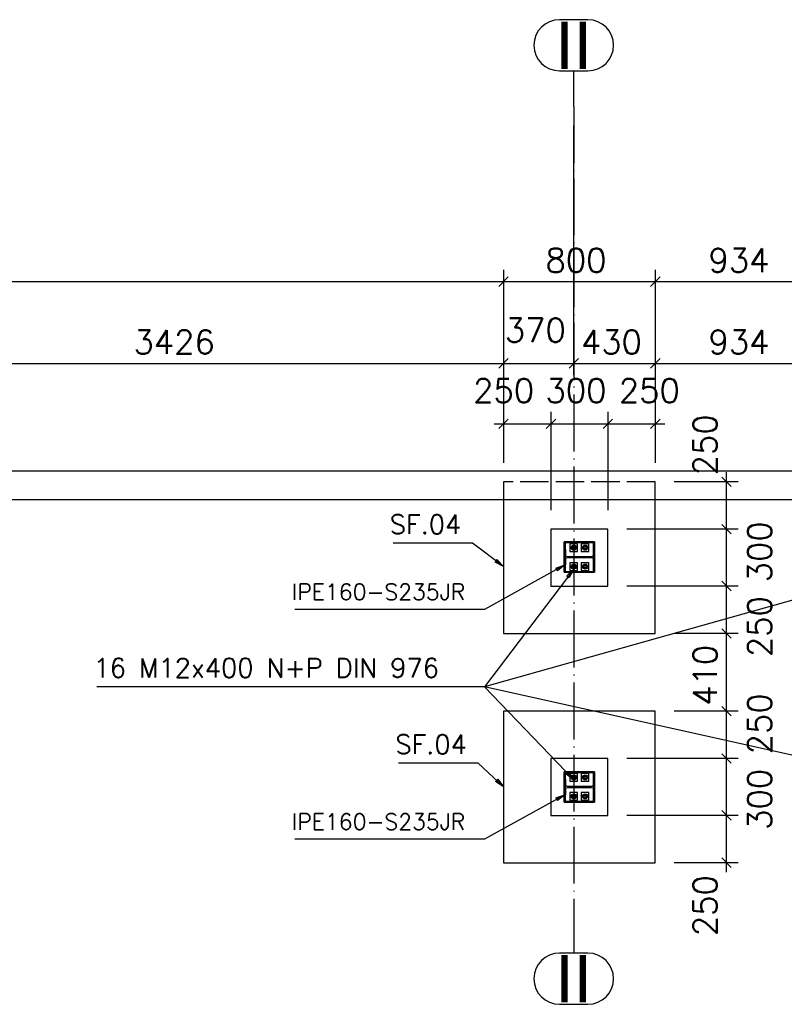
# Paper-space layout '450x700' of a CAD drawing. Header units: millimetres. Extents: x 0 to 420, y 0 to 695.
# Tile 84 of 86: x 285 to 365, y 455 to 559. Entities that reach past the tile are written whole.
import ezdxf

# ---------------------------------------------------------------- set-up
doc = ezdxf.new("R2010")
doc.units = ezdxf.units.MM
doc.linetypes.add('ACAD_ISO02W100', pattern=[15, 12, -3])
doc.linetypes.add('ACAD_ISO04W100', pattern=[30, 24, -3, 0, -3])
doc.layers.get('0').update_dxf_attribs({"linetype": 'CONTINUOUS'})
doc.layers.add('AS_DIM_ON', color=7, linetype='CONTINUOUS')
doc.layers.add('AS_Siatki', color=72, linetype='CONTINUOUS')
doc.styles.add('Arial', font='arial.ttf')
doc.styles.add('ROMANS', font='romans')
doc.styles.add('Simplex.shx', font='simplex.shx', dxfattribs={"height": 2})

psp = doc.layouts.new('450x700')

# ---------------------------------------------------------------- linework, layer by layer
at = {"color": 20, "linetype": 'Continuous', "ltscale": 0.25}
for p, q in [((344.51, 558.85), (341.51, 558.85)), ((341.51, 553.45), (344.51, 553.45)), ((344.51, 460.36), (341.51, 460.36)), ((341.51, 454.96), (344.51, 454.96))]:
    psp.add_line(p, q, dxfattribs=at)
at = {"color": 20, "linetype": 'ACAD_ISO04W100', "ltscale": 0.25}
for p, q in [((343.01, 549.7), (343.01, 553.45)), ((343.01, 549.7), (343.01, 464.11)), ((343.01, 549.7), (343.01, 549.7)), ((343.01, 464.11), (343.01, 464.11)), ((343.01, 464.11), (343.01, 460.36))]:
    psp.add_line(p, q, dxfattribs=at)
at = {"linetype": 'Continuous', "ltscale": 0.25}
for p, q in [((379.89, 511.21), (26.09, 511.21)), ((26.09, 508.21), (379.89, 508.21)), ((335.61, 508.21), (335.61, 494.09)), ((351.61, 494.09), (351.61, 508.21)), ((346.61, 505.09), (340.61, 505.09)), ((340.61, 505.09), (340.61, 499.09)), ((346.61, 499.09), (346.61, 505.09)), ((345.21, 503.74), (342.01, 503.74)), ((342.01, 502.96), (342.01, 503.74)), ((342.16, 502.96), (342.01, 502.96)), ((342.01, 501.32), (342.01, 502.96)), ((345.11, 503.64), (342.11, 503.64)), ((342.11, 503.64), (342.11, 502.96)), ((342.16, 502.37), (342.16, 502.96)), ((342.9, 503.32), (342.8, 503.14)), ((342.8, 503.14), (342.9, 502.96)), ((343.11, 503.32), (342.9, 503.32)), ((342.9, 502.96), (343.11, 502.96)), ((343.22, 503.14), (343.11, 503.32)), ((343.11, 502.96), (343.22, 503.14)), ((344.1, 503.32), (344, 503.14)), ((344, 503.14), (344.1, 502.96)), ((344.31, 503.32), (344.1, 503.32)), ((344.1, 502.96), (344.31, 502.96)), ((344.42, 503.14), (344.31, 503.32)), ((344.31, 502.96), (344.42, 503.14)), ((345.21, 502.96), (345.06, 502.96)), ((345.06, 502.96), (345.06, 502.37)), ((345.11, 502.96), (345.11, 503.64)), ((345.21, 503.74), (345.21, 502.96)), ((345.21, 502.96), (345.21, 501.32)), ((342.16, 501.32), (342.16, 501.91)), ((344.88, 502.19), (342.34, 502.19)), ((342.34, 502.09), (344.88, 502.09)), ((345.06, 501.91), (345.06, 501.32)), ((342.01, 500.54), (342.01, 501.32)), ((342.01, 501.32), (342.16, 501.32)), ((342.11, 501.32), (342.11, 500.64)), ((342.9, 501.32), (342.8, 501.14)), ((342.8, 501.14), (342.9, 500.96)), ((343.11, 501.32), (342.9, 501.32)), ((342.9, 500.96), (343.11, 500.96)), ((343.22, 501.14), (343.11, 501.32)), ((343.11, 500.96), (343.22, 501.14)), ((344.1, 501.32), (344, 501.14)), ((344, 501.14), (344.1, 500.96)), ((344.31, 501.32), (344.1, 501.32)), ((344.1, 500.96), (344.31, 500.96)), ((344.42, 501.14), (344.31, 501.32)), ((344.31, 500.96), (344.42, 501.14)), ((345.06, 501.32), (345.21, 501.32)), ((345.11, 500.64), (345.11, 501.32)), ((345.21, 501.32), (345.21, 500.54)), ((342.01, 500.54), (345.21, 500.54)), ((342.11, 500.64), (345.11, 500.64)), ((340.61, 499.09), (346.61, 499.09)), ((335.61, 494.09), (351.61, 494.09)), ((351.61, 485.9), (335.61, 485.9)), ((335.61, 485.9), (335.61, 469.9)), ((351.61, 469.9), (351.61, 485.9)), ((346.61, 480.9), (340.61, 480.9)), ((340.61, 480.9), (340.61, 474.9)), ((346.61, 474.9), (346.61, 480.9)), ((345.21, 479.5), (342.01, 479.5)), ((342.01, 478.72), (342.01, 479.5)), ((345.11, 479.4), (342.11, 479.4)), ((342.11, 479.4), (342.11, 478.72)), ((342.9, 479.08), (342.8, 478.9)), ((343.11, 479.08), (342.9, 479.08)), ((343.22, 478.9), (343.11, 479.08)), ((344.1, 479.08), (344, 478.9)), ((344.31, 479.08), (344.1, 479.08)), ((344.42, 478.9), (344.31, 479.08)), ((345.11, 478.72), (345.11, 479.4)), ((345.21, 479.5), (345.21, 478.72)), ((342.16, 478.72), (342.01, 478.72)), ((342.01, 477.08), (342.01, 478.72)), ((342.16, 478.13), (342.16, 478.72)), ((344.88, 477.95), (342.34, 477.95)), ((342.8, 478.9), (342.9, 478.72)), ((342.9, 478.72), (343.11, 478.72)), ((343.11, 478.72), (343.22, 478.9)), ((344, 478.9), (344.1, 478.72)), ((344.1, 478.72), (344.31, 478.72)), ((344.31, 478.72), (344.42, 478.9)), ((345.21, 478.72), (345.06, 478.72)), ((345.06, 478.72), (345.06, 478.13)), ((345.21, 478.72), (345.21, 477.08)), ((342.01, 477.08), (342.16, 477.08)), ((342.01, 476.3), (342.01, 477.08)), ((342.11, 477.08), (342.11, 476.4)), ((342.16, 477.08), (342.16, 477.67)), ((342.34, 477.85), (344.88, 477.85)), ((342.9, 477.08), (342.8, 476.9)), ((342.8, 476.9), (342.9, 476.72)), ((343.11, 477.08), (342.9, 477.08)), ((343.22, 476.9), (343.11, 477.08)), ((343.11, 476.72), (343.22, 476.9)), ((344.1, 477.08), (344, 476.9)), ((344, 476.9), (344.1, 476.72)), ((344.31, 477.08), (344.1, 477.08)), ((344.42, 476.9), (344.31, 477.08)), ((344.31, 476.72), (344.42, 476.9)), ((345.06, 477.67), (345.06, 477.08)), ((345.06, 477.08), (345.21, 477.08)), ((345.11, 476.4), (345.11, 477.08)), ((345.21, 477.08), (345.21, 476.3)), ((342.01, 476.3), (345.21, 476.3)), ((342.11, 476.4), (345.11, 476.4)), ((342.9, 476.72), (343.11, 476.72)), ((344.1, 476.72), (344.31, 476.72)), ((340.61, 474.9), (346.61, 474.9)), ((335.61, 469.9), (351.61, 469.9))]:
    psp.add_line(p, q, dxfattribs=at)
at = {"color": 84, "linetype": 'ACAD_ISO02W100', "ltscale": 0.25}
for p, q in [((351.61, 510.09), (335.61, 510.09)), ((335.61, 510.09), (335.61, 508.21)), ((351.61, 508.21), (351.61, 510.09)), ((342.11, 502.96), (342.11, 501.32)), ((343.41, 503.54), (342.61, 503.54)), ((342.61, 503.54), (342.61, 502.74)), ((342.89, 503.21), (342.87, 503.14)), ((342.87, 503.14), (342.88, 503.18)), ((342.88, 503.11), (342.87, 503.14)), ((342.89, 503.08), (342.87, 503.14)), ((342.89, 503.08), (342.88, 503.11)), ((342.94, 503.26), (342.89, 503.21)), ((342.91, 503.2), (342.89, 503.14)), ((342.9, 503.09), (342.89, 503.14)), ((342.89, 503.14), (342.91, 503.08)), ((342.94, 503.03), (342.89, 503.08)), ((342.93, 503.03), (342.89, 503.08)), ((342.9, 503.2), (342.9, 503.2)), ((342.9, 503.2), (342.91, 503.2)), ((342.9, 503.08), (342.9, 503.09)), ((342.91, 503.08), (342.9, 503.08)), ((342.91, 503.2), (342.95, 503.25)), ((342.94, 503.05), (342.91, 503.08)), ((342.95, 503.04), (342.91, 503.08)), ((342.93, 503.25), (342.94, 503.26)), ((342.94, 503.03), (342.93, 503.03)), ((343.01, 503.28), (342.94, 503.26)), ((342.94, 503.26), (342.97, 503.27)), ((342.95, 503.04), (342.94, 503.05)), ((343.01, 503.01), (342.94, 503.03)), ((342.95, 503.25), (343.01, 503.26)), ((342.95, 503.25), (342.95, 503.25)), ((342.95, 503.25), (342.95, 503.25)), ((342.95, 503.04), (342.95, 503.04)), ((343.01, 503.02), (342.95, 503.04)), ((342.96, 503.04), (342.95, 503.04)), ((342.95, 503.04), (342.95, 503.04)), ((343.01, 503.01), (342.97, 503.02)), ((343.01, 503.28), (343.08, 503.26)), ((343.01, 503.28), (343.04, 503.27)), ((343.01, 503.26), (343.07, 503.25)), ((343.07, 503.04), (343.01, 503.02)), ((343.08, 503.03), (343.01, 503.01)), ((343.04, 503.27), (343.08, 503.26)), ((343.08, 503.03), (343.04, 503.02)), ((343.06, 503.25), (343.07, 503.25)), ((343.07, 503.04), (343.06, 503.04)), ((343.07, 503.25), (343.08, 503.24)), ((343.07, 503.25), (343.11, 503.2)), ((343.07, 503.25), (343.07, 503.25)), ((343.11, 503.08), (343.07, 503.04)), ((343.08, 503.05), (343.07, 503.04)), ((343.07, 503.04), (343.07, 503.04)), ((343.07, 503.04), (343.07, 503.04)), ((343.08, 503.26), (343.13, 503.21)), ((343.08, 503.26), (343.09, 503.25)), ((343.08, 503.24), (343.11, 503.21)), ((343.13, 503.08), (343.08, 503.03)), ((343.09, 503.03), (343.08, 503.03)), ((343.11, 503.21), (343.11, 503.2)), ((343.11, 503.2), (343.13, 503.14)), ((343.11, 503.2), (343.13, 503.14)), ((343.11, 503.2), (343.11, 503.2)), ((343.11, 503.2), (343.11, 503.2)), ((343.11, 503.2), (343.11, 503.2)), ((343.13, 503.14), (343.11, 503.08)), ((343.11, 503.09), (343.11, 503.08)), ((343.11, 503.08), (343.11, 503.08)), ((343.11, 503.08), (343.11, 503.08)), ((343.12, 503.22), (343.13, 503.21)), ((343.13, 503.08), (343.12, 503.07)), ((343.13, 503.21), (343.14, 503.18)), ((343.13, 503.21), (343.14, 503.14)), ((343.14, 503.14), (343.13, 503.08)), ((343.14, 503.11), (343.13, 503.08)), ((343.14, 503.18), (343.14, 503.14)), ((343.41, 502.74), (343.41, 503.54)), ((344.61, 503.54), (343.81, 503.54)), ((343.81, 503.54), (343.81, 502.74)), ((344.09, 503.21), (344.07, 503.14)), ((344.07, 503.14), (344.08, 503.18)), ((344.08, 503.11), (344.07, 503.14)), ((344.09, 503.08), (344.07, 503.14)), ((344.08, 503.18), (344.09, 503.21)), ((344.09, 503.08), (344.08, 503.11)), ((344.14, 503.26), (344.09, 503.21)), ((344.09, 503.21), (344.1, 503.22)), ((344.11, 503.2), (344.09, 503.14)), ((344.1, 503.09), (344.09, 503.14)), ((344.09, 503.14), (344.11, 503.08)), ((344.14, 503.03), (344.09, 503.08)), ((344.1, 503.07), (344.09, 503.08)), ((344.1, 503.2), (344.11, 503.2)), ((344.1, 503.2), (344.1, 503.2)), ((344.1, 503.08), (344.1, 503.09)), ((344.11, 503.08), (344.1, 503.08)), ((344.13, 503.03), (344.1, 503.07)), ((344.11, 503.2), (344.15, 503.25)), ((344.11, 503.2), (344.11, 503.2)), ((344.14, 503.05), (344.11, 503.08)), ((344.15, 503.04), (344.11, 503.08)), ((344.11, 503.08), (344.11, 503.08)), ((344.21, 503.28), (344.14, 503.26)), ((344.15, 503.04), (344.14, 503.05)), ((344.21, 503.01), (344.14, 503.03)), ((344.15, 503.25), (344.21, 503.26)), ((344.15, 503.25), (344.16, 503.25)), ((344.15, 503.25), (344.15, 503.25)), ((344.15, 503.25), (344.15, 503.25)), ((344.15, 503.04), (344.15, 503.04)), ((344.16, 503.04), (344.15, 503.04)), ((344.21, 503.02), (344.15, 503.04)), ((344.15, 503.04), (344.15, 503.04)), ((344.21, 503.28), (344.28, 503.26)), ((344.21, 503.26), (344.27, 503.25)), ((344.27, 503.04), (344.21, 503.02)), ((344.28, 503.03), (344.21, 503.01)), ((344.24, 503.27), (344.28, 503.26)), ((344.26, 503.25), (344.27, 503.25)), ((344.27, 503.04), (344.26, 503.04)), ((344.27, 503.25), (344.28, 503.24)), ((344.27, 503.25), (344.31, 503.2)), ((344.27, 503.25), (344.27, 503.25)), ((344.27, 503.25), (344.27, 503.25)), ((344.31, 503.08), (344.27, 503.04)), ((344.28, 503.26), (344.33, 503.21)), ((344.28, 503.24), (344.31, 503.2)), ((344.33, 503.08), (344.28, 503.03)), ((344.29, 503.25), (344.32, 503.22)), ((344.31, 503.2), (344.31, 503.2)), ((344.31, 503.2), (344.33, 503.14)), ((344.31, 503.2), (344.33, 503.14)), ((344.31, 503.2), (344.31, 503.2)), ((344.31, 503.2), (344.31, 503.2)), ((344.33, 503.14), (344.31, 503.08)), ((344.31, 503.09), (344.31, 503.08)), ((344.31, 503.08), (344.31, 503.08)), ((344.31, 503.08), (344.31, 503.08)), ((344.32, 503.22), (344.33, 503.21)), ((344.33, 503.08), (344.32, 503.07)), ((344.33, 503.21), (344.34, 503.14)), ((344.33, 503.21), (344.34, 503.18)), ((344.34, 503.14), (344.33, 503.08)), ((344.34, 503.11), (344.33, 503.08)), ((344.34, 503.18), (344.34, 503.14)), ((344.34, 503.14), (344.34, 503.11)), ((344.61, 502.74), (344.61, 503.54)), ((345.11, 501.32), (345.11, 502.96)), ((342.61, 502.74), (343.41, 502.74)), ((343.81, 502.74), (344.61, 502.74)), ((343.41, 501.54), (342.61, 501.54)), ((342.61, 501.54), (342.61, 500.74)), ((342.61, 500.74), (343.41, 500.74)), ((342.89, 501.21), (342.87, 501.14)), ((342.87, 501.14), (342.88, 501.18)), ((342.88, 501.11), (342.87, 501.14)), ((342.89, 501.08), (342.87, 501.14)), ((342.89, 501.08), (342.88, 501.11)), ((342.94, 501.26), (342.89, 501.21)), ((342.91, 501.2), (342.89, 501.14)), ((342.9, 501.09), (342.89, 501.14)), ((342.89, 501.14), (342.91, 501.08)), ((342.94, 501.03), (342.89, 501.08)), ((342.9, 501.07), (342.89, 501.08)), ((342.9, 501.2), (342.9, 501.2)), ((342.9, 501.2), (342.91, 501.2)), ((342.9, 501.08), (342.9, 501.09)), ((342.91, 501.08), (342.9, 501.08)), ((342.91, 501.2), (342.95, 501.25)), ((342.94, 501.05), (342.91, 501.08)), ((342.95, 501.04), (342.91, 501.08)), ((342.93, 501.25), (342.94, 501.26)), ((342.94, 501.03), (342.93, 501.03)), ((343.01, 501.28), (342.94, 501.26)), ((342.95, 501.04), (342.94, 501.05)), ((343.01, 501.01), (342.94, 501.03)), ((342.95, 501.25), (343.01, 501.26)), ((342.95, 501.25), (343.01, 501.26)), ((342.95, 501.25), (342.95, 501.25)), ((342.95, 501.25), (342.95, 501.25)), ((342.95, 501.04), (342.95, 501.04)), ((343.01, 501.02), (342.95, 501.04)), ((342.96, 501.04), (342.95, 501.04)), ((342.95, 501.04), (342.95, 501.04)), ((342.97, 501.27), (343.01, 501.28)), ((343.01, 501.01), (342.97, 501.02)), ((343.01, 501.28), (343.08, 501.26)), ((343.01, 501.26), (343.07, 501.25)), ((343.07, 501.04), (343.01, 501.02)), ((343.08, 501.03), (343.01, 501.01)), ((343.04, 501.27), (343.08, 501.26)), ((343.08, 501.03), (343.04, 501.02)), ((343.06, 501.25), (343.07, 501.25)), ((343.07, 501.04), (343.06, 501.04)), ((343.07, 501.25), (343.08, 501.24)), ((343.07, 501.25), (343.11, 501.2)), ((343.07, 501.25), (343.07, 501.25)), ((343.11, 501.08), (343.07, 501.04)), ((343.08, 501.05), (343.07, 501.04)), ((343.07, 501.04), (343.07, 501.04)), ((343.07, 501.04), (343.07, 501.04)), ((343.08, 501.26), (343.13, 501.21)), ((343.08, 501.26), (343.09, 501.25)), ((343.08, 501.24), (343.11, 501.21)), ((343.13, 501.08), (343.08, 501.03)), ((343.09, 501.03), (343.08, 501.03)), ((343.11, 501.21), (343.11, 501.2)), ((343.11, 501.2), (343.13, 501.14)), ((343.11, 501.2), (343.13, 501.14)), ((343.11, 501.2), (343.11, 501.2)), ((343.11, 501.2), (343.11, 501.2)), ((343.11, 501.2), (343.11, 501.2)), ((343.13, 501.14), (343.11, 501.08)), ((343.11, 501.09), (343.11, 501.08)), ((343.11, 501.08), (343.11, 501.08)), ((343.11, 501.08), (343.11, 501.08)), ((343.12, 501.22), (343.13, 501.21)), ((343.13, 501.08), (343.12, 501.07)), ((343.13, 501.21), (343.14, 501.18)), ((343.13, 501.21), (343.14, 501.14)), ((343.14, 501.14), (343.13, 501.08)), ((343.14, 501.18), (343.14, 501.14)), ((343.41, 500.74), (343.41, 501.54)), ((344.61, 501.54), (343.81, 501.54)), ((343.81, 501.54), (343.81, 500.74)), ((343.81, 500.74), (344.61, 500.74)), ((344.09, 501.21), (344.07, 501.14)), ((344.07, 501.14), (344.08, 501.18)), ((344.08, 501.11), (344.07, 501.14)), ((344.09, 501.08), (344.07, 501.14)), ((344.08, 501.18), (344.09, 501.21)), ((344.09, 501.08), (344.08, 501.11)), ((344.14, 501.26), (344.09, 501.21)), ((344.09, 501.21), (344.1, 501.22)), ((344.11, 501.2), (344.09, 501.14)), ((344.1, 501.09), (344.09, 501.14)), ((344.09, 501.14), (344.11, 501.08)), ((344.1, 501.07), (344.09, 501.08)), ((344.14, 501.03), (344.09, 501.08)), ((344.1, 501.2), (344.11, 501.2)), ((344.1, 501.2), (344.1, 501.2)), ((344.1, 501.08), (344.1, 501.09)), ((344.11, 501.08), (344.1, 501.08)), ((344.14, 501.03), (344.1, 501.07)), ((344.11, 501.2), (344.15, 501.25)), ((344.11, 501.2), (344.11, 501.2)), ((344.14, 501.05), (344.11, 501.08)), ((344.15, 501.04), (344.11, 501.08)), ((344.11, 501.08), (344.11, 501.08)), ((344.21, 501.28), (344.14, 501.26)), ((344.15, 501.04), (344.14, 501.05)), ((344.21, 501.01), (344.14, 501.03)), ((344.15, 501.25), (344.21, 501.26)), ((344.15, 501.25), (344.16, 501.25)), ((344.15, 501.25), (344.15, 501.25)), ((344.15, 501.25), (344.15, 501.25)), ((344.15, 501.04), (344.15, 501.04)), ((344.16, 501.04), (344.15, 501.04)), ((344.21, 501.02), (344.15, 501.04)), ((344.15, 501.04), (344.15, 501.04)), ((344.21, 501.28), (344.28, 501.26)), ((344.21, 501.26), (344.27, 501.25)), ((344.27, 501.04), (344.21, 501.02)), ((344.28, 501.03), (344.21, 501.01)), ((344.27, 501.04), (344.26, 501.04)), ((344.27, 501.25), (344.28, 501.24)), ((344.27, 501.25), (344.31, 501.2)), ((344.27, 501.25), (344.27, 501.25)), ((344.27, 501.25), (344.27, 501.25)), ((344.31, 501.08), (344.27, 501.04)), ((344.28, 501.26), (344.33, 501.21)), ((344.28, 501.26), (344.32, 501.22)), ((344.28, 501.24), (344.31, 501.2)), ((344.33, 501.08), (344.28, 501.03)), ((344.31, 501.2), (344.31, 501.2)), ((344.31, 501.2), (344.33, 501.14)), ((344.31, 501.2), (344.33, 501.14)), ((344.31, 501.2), (344.31, 501.2)), ((344.31, 501.2), (344.31, 501.2)), ((344.33, 501.14), (344.31, 501.08)), ((344.31, 501.09), (344.31, 501.08)), ((344.31, 501.08), (344.31, 501.08)), ((344.31, 501.08), (344.31, 501.08)), ((344.32, 501.22), (344.33, 501.21)), ((344.33, 501.08), (344.32, 501.07)), ((344.33, 501.21), (344.34, 501.14)), ((344.33, 501.21), (344.34, 501.18)), ((344.34, 501.14), (344.33, 501.08)), ((344.34, 501.11), (344.33, 501.08)), ((344.34, 501.18), (344.34, 501.14)), ((344.34, 501.14), (344.34, 501.11)), ((344.61, 500.74), (344.61, 501.54)), ((343.41, 479.3), (342.61, 479.3)), ((342.61, 479.3), (342.61, 478.5)), ((342.89, 478.97), (342.87, 478.9)), ((342.94, 479.02), (342.89, 478.97)), ((342.89, 478.97), (342.9, 478.98)), ((342.91, 478.96), (342.89, 478.9)), ((342.9, 478.96), (342.91, 478.96)), ((342.9, 478.96), (342.9, 478.96)), ((342.91, 478.96), (342.95, 479.01)), ((342.93, 479.01), (342.94, 479.02)), ((343.01, 479.04), (342.94, 479.02)), ((342.94, 479.02), (342.97, 479.03)), ((342.94, 479), (342.95, 479.01)), ((342.95, 479.01), (343.01, 479.02)), ((342.95, 479.01), (342.95, 479.01)), ((342.95, 479.01), (342.95, 479.01)), ((342.96, 479.01), (343.01, 479.02)), ((343.01, 479.04), (343.08, 479.02)), ((343.01, 479.02), (343.07, 479.01)), ((343.04, 479.03), (343.08, 479.02)), ((343.06, 479.01), (343.07, 479.01)), ((343.07, 479.01), (343.07, 479.01)), ((343.07, 479.01), (343.08, 479)), ((343.07, 479.01), (343.11, 478.96)), ((343.07, 479.01), (343.07, 479.01)), ((343.08, 479.02), (343.13, 478.97)), ((343.08, 479.02), (343.09, 479.01)), ((343.08, 479), (343.11, 478.97)), ((343.11, 478.97), (343.11, 478.96)), ((343.11, 478.96), (343.13, 478.9)), ((343.11, 478.96), (343.11, 478.96)), ((343.11, 478.96), (343.11, 478.96)), ((343.11, 478.96), (343.11, 478.96)), ((343.12, 478.98), (343.13, 478.97)), ((343.13, 478.97), (343.14, 478.9)), ((343.41, 478.5), (343.41, 479.3)), ((344.61, 479.3), (343.81, 479.3)), ((343.81, 479.3), (343.81, 478.5)), ((344.09, 478.97), (344.07, 478.9)), ((344.08, 478.94), (344.09, 478.97)), ((344.14, 479.02), (344.09, 478.97)), ((344.09, 478.97), (344.1, 478.98)), ((344.11, 478.96), (344.09, 478.9)), ((344.1, 478.98), (344.13, 479.01)), ((344.1, 478.96), (344.1, 478.96)), ((344.1, 478.96), (344.11, 478.96)), ((344.11, 478.96), (344.15, 479.01)), ((344.11, 478.97), (344.14, 479)), ((344.11, 478.96), (344.11, 478.96)), ((344.21, 479.04), (344.14, 479.02)), ((344.14, 479.02), (344.17, 479.03)), ((344.14, 479), (344.15, 479.01)), ((344.15, 479.01), (344.21, 479.02)), ((344.15, 479.01), (344.15, 479.01)), ((344.15, 479.01), (344.16, 479.01)), ((344.15, 479.01), (344.15, 479.01)), ((344.21, 479.04), (344.28, 479.02)), ((344.21, 479.02), (344.27, 479.01)), ((344.24, 479.03), (344.28, 479.02)), ((344.26, 479.01), (344.27, 479.01)), ((344.27, 479.01), (344.27, 479.01)), ((344.27, 479.01), (344.31, 478.96)), ((344.28, 479.02), (344.33, 478.97)), ((344.28, 479), (344.31, 478.97)), ((344.29, 479.01), (344.32, 478.98)), ((344.31, 478.96), (344.31, 478.96)), ((344.31, 478.96), (344.33, 478.9)), ((344.31, 478.96), (344.31, 478.96)), ((344.31, 478.96), (344.31, 478.96)), ((344.32, 478.98), (344.33, 478.97)), ((344.33, 478.97), (344.34, 478.9)), ((344.33, 478.97), (344.34, 478.94)), ((344.61, 478.5), (344.61, 479.3)), ((342.11, 478.72), (342.11, 477.08)), ((342.61, 478.5), (343.41, 478.5)), ((342.89, 478.84), (342.87, 478.9)), ((342.89, 478.84), (342.88, 478.87)), ((342.89, 478.9), (342.91, 478.84)), ((342.94, 478.79), (342.89, 478.84)), ((342.9, 478.83), (342.89, 478.84)), ((342.9, 478.84), (342.9, 478.85)), ((342.91, 478.84), (342.9, 478.84)), ((342.95, 478.8), (342.91, 478.84)), ((342.91, 478.84), (342.91, 478.84)), ((342.94, 478.79), (342.93, 478.79)), ((342.95, 478.8), (342.94, 478.81)), ((343.01, 478.77), (342.94, 478.79)), ((342.95, 478.8), (342.95, 478.8)), ((342.96, 478.8), (342.95, 478.8)), ((343.01, 478.78), (342.95, 478.8)), ((342.95, 478.8), (342.95, 478.8)), ((343.01, 478.77), (342.97, 478.78)), ((343.07, 478.8), (343.01, 478.78)), ((343.08, 478.79), (343.01, 478.77)), ((343.08, 478.79), (343.04, 478.78)), ((343.07, 478.8), (343.06, 478.8)), ((343.11, 478.84), (343.07, 478.8)), ((343.08, 478.81), (343.07, 478.8)), ((343.07, 478.8), (343.07, 478.8)), ((343.07, 478.8), (343.07, 478.8)), ((343.13, 478.84), (343.08, 478.79)), ((343.11, 478.84), (343.08, 478.81)), ((343.09, 478.79), (343.08, 478.79)), ((343.13, 478.9), (343.11, 478.84)), ((343.11, 478.85), (343.11, 478.84)), ((343.11, 478.84), (343.11, 478.84)), ((343.11, 478.84), (343.11, 478.84)), ((343.11, 478.84), (343.11, 478.84)), ((343.13, 478.84), (343.12, 478.83)), ((343.14, 478.9), (343.13, 478.84)), ((343.81, 478.5), (344.61, 478.5)), ((344.09, 478.84), (344.07, 478.9)), ((344.09, 478.84), (344.08, 478.87)), ((344.09, 478.9), (344.11, 478.84)), ((344.1, 478.83), (344.09, 478.84)), ((344.14, 478.79), (344.09, 478.84)), ((344.1, 478.84), (344.1, 478.85)), ((344.11, 478.84), (344.1, 478.84)), ((344.13, 478.79), (344.1, 478.83)), ((344.14, 478.81), (344.11, 478.84)), ((344.15, 478.8), (344.11, 478.84)), ((344.11, 478.84), (344.11, 478.84)), ((344.15, 478.8), (344.14, 478.81)), ((344.21, 478.77), (344.14, 478.79)), ((344.15, 478.8), (344.15, 478.8)), ((344.21, 478.78), (344.15, 478.8)), ((344.16, 478.8), (344.15, 478.8)), ((344.15, 478.8), (344.15, 478.8)), ((344.21, 478.77), (344.17, 478.78)), ((344.27, 478.8), (344.21, 478.78)), ((344.28, 478.79), (344.21, 478.77)), ((344.24, 478.78), (344.21, 478.77)), ((344.27, 478.8), (344.26, 478.8)), ((344.31, 478.84), (344.27, 478.8)), ((344.27, 478.8), (344.27, 478.8)), ((344.33, 478.84), (344.28, 478.79)), ((344.31, 478.84), (344.28, 478.81)), ((344.32, 478.83), (344.29, 478.79)), ((344.33, 478.9), (344.31, 478.84)), ((344.31, 478.85), (344.31, 478.84)), ((344.31, 478.84), (344.31, 478.84)), ((344.31, 478.84), (344.31, 478.84)), ((344.33, 478.84), (344.32, 478.83)), ((344.34, 478.9), (344.33, 478.84)), ((344.34, 478.87), (344.33, 478.84)), ((345.11, 477.08), (345.11, 478.72)), ((343.41, 477.3), (342.61, 477.3)), ((342.61, 477.3), (342.61, 476.5)), ((342.89, 476.97), (342.87, 476.9)), ((342.89, 476.84), (342.87, 476.9)), ((342.94, 477.02), (342.89, 476.97)), ((342.89, 476.97), (342.9, 476.98)), ((342.91, 476.96), (342.89, 476.9)), ((342.89, 476.9), (342.91, 476.84)), ((342.94, 476.79), (342.89, 476.84)), ((342.9, 476.83), (342.89, 476.84)), ((342.9, 476.96), (342.91, 476.96)), ((342.9, 476.96), (342.9, 476.96)), ((342.9, 476.84), (342.9, 476.85)), ((342.91, 476.84), (342.9, 476.84)), ((342.91, 476.96), (342.95, 477.01)), ((342.91, 476.97), (342.94, 477)), ((342.95, 476.8), (342.91, 476.84)), ((342.93, 477.01), (342.94, 477.02)), ((343.01, 477.04), (342.94, 477.02)), ((342.94, 477), (342.95, 477.01)), ((342.95, 477.01), (343.01, 477.02)), ((342.95, 477.01), (342.95, 477.01)), ((342.95, 477.01), (342.96, 477.01)), ((342.95, 477.01), (342.95, 477.01)), ((342.97, 477.03), (343.01, 477.04)), ((343.01, 477.04), (343.08, 477.02)), ((343.01, 477.02), (343.07, 477.01)), ((343.04, 477.03), (343.08, 477.02)), ((343.06, 477.01), (343.07, 477.01)), ((343.07, 477.01), (343.07, 477.01)), ((343.07, 477.01), (343.08, 477)), ((343.07, 477.01), (343.11, 476.96)), ((343.07, 477.01), (343.07, 477.01)), ((343.11, 476.84), (343.07, 476.8)), ((343.08, 477.02), (343.13, 476.97)), ((343.08, 477.02), (343.09, 477.01)), ((343.08, 477), (343.11, 476.97)), ((343.13, 476.84), (343.08, 476.79)), ((343.11, 476.84), (343.08, 476.81)), ((343.11, 476.97), (343.11, 476.96)), ((343.11, 476.96), (343.13, 476.9)), ((343.11, 476.96), (343.11, 476.96)), ((343.11, 476.96), (343.11, 476.96)), ((343.11, 476.96), (343.11, 476.96)), ((343.13, 476.9), (343.11, 476.84)), ((343.11, 476.85), (343.11, 476.84)), ((343.11, 476.84), (343.11, 476.84)), ((343.11, 476.84), (343.11, 476.84)), ((343.11, 476.84), (343.11, 476.84)), ((343.12, 476.98), (343.13, 476.97)), ((343.13, 476.84), (343.12, 476.83)), ((343.13, 476.97), (343.14, 476.9)), ((343.14, 476.9), (343.13, 476.84)), ((343.41, 476.5), (343.41, 477.3)), ((344.61, 477.3), (343.81, 477.3)), ((343.81, 477.3), (343.81, 476.5)), ((344.09, 476.97), (344.07, 476.9)), ((344.08, 476.87), (344.07, 476.9)), ((344.09, 476.84), (344.07, 476.9)), ((344.08, 476.94), (344.09, 476.97)), ((344.14, 477.02), (344.09, 476.97)), ((344.09, 476.97), (344.1, 476.98)), ((344.11, 476.96), (344.09, 476.9)), ((344.09, 476.9), (344.11, 476.84)), ((344.14, 476.79), (344.09, 476.84)), ((344.1, 476.83), (344.09, 476.84)), ((344.1, 476.98), (344.13, 477.01)), ((344.1, 476.96), (344.1, 476.96)), ((344.1, 476.96), (344.11, 476.96)), ((344.1, 476.84), (344.1, 476.85)), ((344.11, 476.84), (344.1, 476.84)), ((344.11, 476.96), (344.15, 477.01)), ((344.11, 476.97), (344.14, 477)), ((344.11, 476.96), (344.11, 476.96)), ((344.14, 476.81), (344.11, 476.84)), ((344.15, 476.8), (344.11, 476.84)), ((344.11, 476.84), (344.11, 476.84)), ((344.21, 477.04), (344.14, 477.02)), ((344.14, 477), (344.15, 477.01)), ((344.15, 477.01), (344.21, 477.02)), ((344.15, 477.01), (344.15, 477.01)), ((344.15, 477.01), (344.15, 477.01)), ((344.16, 477.01), (344.21, 477.02)), ((344.17, 477.03), (344.21, 477.04)), ((344.21, 477.04), (344.28, 477.02)), ((344.21, 477.02), (344.27, 477.01)), ((344.24, 477.03), (344.28, 477.02)), ((344.26, 477.01), (344.27, 477.01)), ((344.27, 477.01), (344.31, 476.96)), ((344.27, 477.01), (344.27, 477.01)), ((344.31, 476.84), (344.27, 476.8)), ((344.28, 477.02), (344.33, 476.97)), ((344.28, 477), (344.31, 476.97)), ((344.33, 476.84), (344.28, 476.79)), ((344.31, 476.84), (344.28, 476.81)), ((344.29, 477.01), (344.32, 476.98)), ((344.31, 476.96), (344.31, 476.96)), ((344.31, 476.96), (344.33, 476.9)), ((344.31, 476.96), (344.31, 476.96)), ((344.31, 476.96), (344.31, 476.96)), ((344.33, 476.9), (344.31, 476.84)), ((344.31, 476.85), (344.31, 476.84)), ((344.31, 476.84), (344.31, 476.84)), ((344.31, 476.84), (344.31, 476.84)), ((344.32, 476.98), (344.33, 476.97)), ((344.33, 476.84), (344.32, 476.83)), ((344.33, 476.97), (344.34, 476.9)), ((344.34, 476.9), (344.33, 476.84)), ((344.34, 476.87), (344.33, 476.84)), ((344.34, 476.94), (344.34, 476.9)), ((344.61, 476.5), (344.61, 477.3)), ((342.61, 476.5), (343.41, 476.5)), ((342.94, 476.79), (342.93, 476.79)), ((342.95, 476.8), (342.94, 476.81)), ((343.01, 476.77), (342.94, 476.79)), ((342.95, 476.8), (342.95, 476.8)), ((343.01, 476.78), (342.95, 476.8)), ((342.96, 476.8), (342.95, 476.8)), ((342.95, 476.8), (342.95, 476.8)), ((343.01, 476.77), (342.97, 476.78)), ((343.07, 476.8), (343.01, 476.78)), ((343.08, 476.79), (343.01, 476.77)), ((343.08, 476.79), (343.04, 476.78)), ((343.07, 476.8), (343.06, 476.8)), ((343.08, 476.81), (343.07, 476.8)), ((343.07, 476.8), (343.07, 476.8)), ((343.07, 476.8), (343.07, 476.8)), ((343.09, 476.79), (343.08, 476.79)), ((343.81, 476.5), (344.61, 476.5)), ((344.13, 476.79), (344.1, 476.83)), ((344.15, 476.8), (344.14, 476.81)), ((344.21, 476.77), (344.14, 476.79)), ((344.15, 476.8), (344.15, 476.8)), ((344.16, 476.8), (344.15, 476.8)), ((344.21, 476.78), (344.15, 476.8)), ((344.15, 476.8), (344.15, 476.8)), ((344.21, 476.77), (344.17, 476.78)), ((344.27, 476.8), (344.21, 476.78)), ((344.28, 476.79), (344.21, 476.77)), ((344.24, 476.78), (344.21, 476.77)), ((344.27, 476.8), (344.26, 476.8)), ((344.27, 476.8), (344.27, 476.8)), ((344.32, 476.83), (344.29, 476.79))]:
    psp.add_line(p, q, dxfattribs=at)
at = {"color": 0, "linetype": 'ByBlock', "lineweight": -2}
for p, q in [((334.91, 501.89), (334.71, 501.62)), ((334.91, 501.89), (335.61, 501.15)), ((335.61, 501.15), (334.71, 501.62)), ((341.13, 500.98), (342.08, 501.32)), ((341.13, 500.98), (341.29, 500.69)), ((342.08, 501.32), (341.29, 500.69)), ((342.27, 500.18), (343.01, 500.87)), ((343.01, 500.87), (342.54, 499.98)), ((342.27, 500.18), (342.54, 499.98)), ((342.44, 479.47), (342.2, 479.24)), ((343.01, 478.63), (342.2, 479.24)), ((342.44, 479.47), (343.01, 478.63)), ((334.99, 478.71), (334.76, 478.46)), ((335.61, 477.9), (334.76, 478.46)), ((334.99, 478.71), (335.61, 477.9)), ((341.13, 476.74), (342.08, 477.08)), ((342.08, 477.08), (341.29, 476.45)), ((341.13, 476.74), (341.29, 476.45))]:
    psp.add_line(p, q, dxfattribs=at)
at = {"color": 10, "linetype": 'ACAD_ISO04W100', "ltscale": 0.25}
for p, q in [((343.61, 502.14), (343.61, 502.14)), ((343.61, 477.9), (343.61, 477.9))]:
    psp.add_line(p, q, dxfattribs=at)
at = {"color": 7}
for p in [(343.01, 500.87), (377.69, 500.87), (377.69, 478.63)]:
    psp.add_line(p, (333.59, 488.46), dxfattribs=at)
for points in [[(335.61, 501.15), (332.34, 503.6), (323.96, 503.6)], [(342.08, 501.32), (333.59, 496.62), (313.59, 496.62)], [(343.01, 478.63), (333.59, 488.46), (292.73, 488.46)], [(335.61, 477.9), (332.93, 480.39), (324.55, 480.39)], [(342.08, 477.08), (333.59, 472.38), (313.59, 472.38)]]:
    psp.add_lwpolyline(points, dxfattribs=at)
at = {"linetype": 'Continuous', "ltscale": 0.25}
for centre in [(343.01, 503.14), (344.21, 503.14), (343.01, 501.14), (344.21, 501.14), (343.01, 478.9), (344.21, 478.9), (343.01, 476.9), (344.21, 476.9)]:
    psp.add_circle(centre, 0.27, dxfattribs=at)
at = {"color": 84, "linetype": 'ACAD_ISO02W100', "ltscale": 0.25}
for centre, radius in [((343.01, 503.14), 0.14), ((343.01, 503.14), 0.12), ((344.21, 503.14), 0.14), ((344.21, 503.14), 0.12), ((343.01, 501.14), 0.14), ((343.01, 501.14), 0.12), ((344.21, 501.14), 0.14), ((344.21, 501.14), 0.12), ((343.01, 478.9), 0.14), ((343.01, 478.9), 0.12), ((344.21, 478.9), 0.14), ((344.21, 478.9), 0.12), ((343.01, 476.9), 0.14), ((343.01, 476.9), 0.12), ((344.21, 476.9), 0.14), ((344.21, 476.9), 0.12)]:
    psp.add_circle(centre, radius, dxfattribs=at)
at = {"color": 20, "linetype": 'Continuous', "ltscale": 0.25}
for centre, start, end in [((341.51, 556.15), 90, 270), ((344.51, 556.15), 270, 90), ((341.51, 457.66), 90, 270), ((344.51, 457.66), 270, 90)]:
    psp.add_arc(centre, 2.7, start, end, dxfattribs=at)
at = {"linetype": 'Continuous', "ltscale": 0.25, "extrusion": (0, 0, -1)}
for centre, start, end in [((-342.34, 502.37), 270, 0), ((-344.88, 502.37), 180, 270), ((-342.34, 478.13), 270, 0), ((-344.88, 478.13), 180, 270), ((-342.34, 477.67), 0, 90), ((-344.88, 477.67), 90, 180)]:
    psp.add_arc(centre, 0.18, start, end, dxfattribs=at)
at = {"linetype": 'Continuous', "ltscale": 0.25, "extrusion": (2.52637e-14, -1.04646e-14, -1)}
psp.add_arc((-342.34, 501.91), 0.18, 0, 90, dxfattribs=at)
at = {"linetype": 'Continuous', "ltscale": 0.25, "extrusion": (-1.04646e-14, -2.52637e-14, -1)}
psp.add_arc((-344.88, 501.91), 0.18, 90, 180, dxfattribs=at)
at = {"layer": 'AS_DIM_ON', "color": 8}
for p, q in [((343.01, 521.34), (343.01, 547.7)), ((335.61, 532.46), (335.61, 512.09)), ((351.61, 532.46), (351.61, 512.09)), ((222.01, 531.21), (335.61, 531.21)), ((335.61, 531.21), (351.61, 531.21)), ((351.61, 531.21), (370.29, 531.21)), ((335.61, 523.84), (335.61, 512.09)), ((351.61, 523.84), (351.61, 512.09)), ((267.09, 522.59), (335.61, 522.59)), ((335.61, 522.59), (343.01, 522.59)), ((343.01, 522.59), (351.61, 522.59)), ((351.61, 522.59), (370.29, 522.59)), ((335.61, 517.46), (335.61, 512.09)), ((340.61, 517.46), (340.61, 507.09)), ((346.61, 517.46), (346.61, 507.09)), ((351.61, 517.46), (351.61, 512.09)), ((334.61, 516.21), (340.61, 516.21)), ((340.61, 516.21), (346.61, 516.21)), ((346.61, 516.21), (352.61, 516.21)), ((360.36, 510.09), (353.61, 510.09)), ((359.11, 505.09), (359.11, 511.09)), ((360.36, 505.09), (348.61, 505.09)), ((359.11, 499.09), (359.11, 505.09)), ((360.36, 499.09), (348.61, 499.09)), ((359.11, 494.09), (359.11, 499.09)), ((360.36, 494.09), (353.61, 494.09)), ((359.11, 485.9), (359.11, 494.09)), ((360.36, 485.9), (353.61, 485.9)), ((359.11, 480.9), (359.11, 485.9)), ((360.36, 480.9), (348.61, 480.9)), ((359.11, 474.9), (359.11, 480.9)), ((360.36, 474.9), (348.61, 474.9)), ((359.11, 468.9), (359.11, 474.9)), ((360.36, 469.9), (353.61, 469.9))]:
    psp.add_line(p, q, dxfattribs=at)
at = {"layer": 'AS_DIM_ON', "color": 8, "linetype": 'ByBlock', "lineweight": -2}
for p, q in [((335.11, 530.71), (336.11, 531.71)), ((336.11, 531.71), (335.11, 530.71)), ((351.11, 530.71), (352.11, 531.71)), ((352.11, 531.71), (351.11, 530.71)), ((335.11, 522.09), (336.11, 523.09)), ((336.11, 523.09), (335.11, 522.09)), ((342.51, 522.09), (343.51, 523.09)), ((343.51, 523.09), (342.51, 522.09)), ((351.11, 522.09), (352.11, 523.09)), ((352.11, 523.09), (351.11, 522.09)), ((336.11, 516.71), (335.11, 515.71)), ((340.11, 515.71), (341.11, 516.71)), ((341.11, 516.71), (340.11, 515.71)), ((346.11, 515.71), (347.11, 516.71)), ((347.11, 516.71), (346.11, 515.71)), ((351.11, 515.71), (352.11, 516.71)), ((359.61, 509.59), (358.61, 510.59)), ((359.61, 504.59), (358.61, 505.59)), ((358.61, 505.59), (359.61, 504.59)), ((359.61, 498.59), (358.61, 499.59)), ((358.61, 499.59), (359.61, 498.59)), ((359.61, 493.59), (358.61, 494.59)), ((358.61, 494.59), (359.61, 493.59)), ((359.61, 485.4), (358.61, 486.4)), ((358.61, 486.4), (359.61, 485.4)), ((359.61, 480.4), (358.61, 481.4)), ((358.61, 481.4), (359.61, 480.4)), ((359.61, 474.4), (358.61, 475.4)), ((358.61, 475.4), (359.61, 474.4)), ((358.61, 470.4), (359.61, 469.4))]:
    psp.add_line(p, q, dxfattribs=at)

# ---------------------------------------------------------------- texts
at = {"color": 7, "style": 'Simplex.shx'}
for s, height, p in [('SF.04', 2, (323.61, 504.6)), ('IPE160-S235JR', 1.7, (313.29, 497.62)), ('16 M12x400 N+P DIN 976', 2, (292.37, 489.46)), ('SF.04', 2, (324.2, 481.39)), ('IPE160-S235JR', 1.7, (313.29, 473.38))]:
    psp.add_text(s, height=height, dxfattribs=at).set_placement(p)
at = {"layer": 'AS_DIM_ON', "color": 9, "style": 'ROMANS'}
for s, p in [('800', (340.04, 532.21)), ('934', (357.21, 532.21)), ('370', (335.74, 524.84)), ('3426', (296.59, 523.59)), ('430', (343.77, 523.59)), ('934', (357.21, 523.59)), ('250', (332.4, 518.46)), ('300', (340.04, 518.46)), ('250', (347.76, 518.46))]:
    psp.add_text(s, height=2.5, dxfattribs=at).set_placement(p)
for s, p in [('250', (358.11, 510.78)), ('300', (363.86, 499.49)), ('250', (363.86, 491.6)), ('410', (358.11, 486.46)), ('250', (363.86, 481.34)), ('300', (363.86, 473.37)), ('250', (358.11, 462.16))]:
    psp.add_text(s, height=2.5, rotation=90, dxfattribs=at).set_placement(p)
at = {"layer": 'AS_Siatki', "color": 20, "style": 'Arial'}
for p in [(341.06, 553.65), (341.06, 455.16)]:
    psp.add_text('II', height=5, dxfattribs=at).set_placement(p)

doc.saveas('drawing.dxf')
